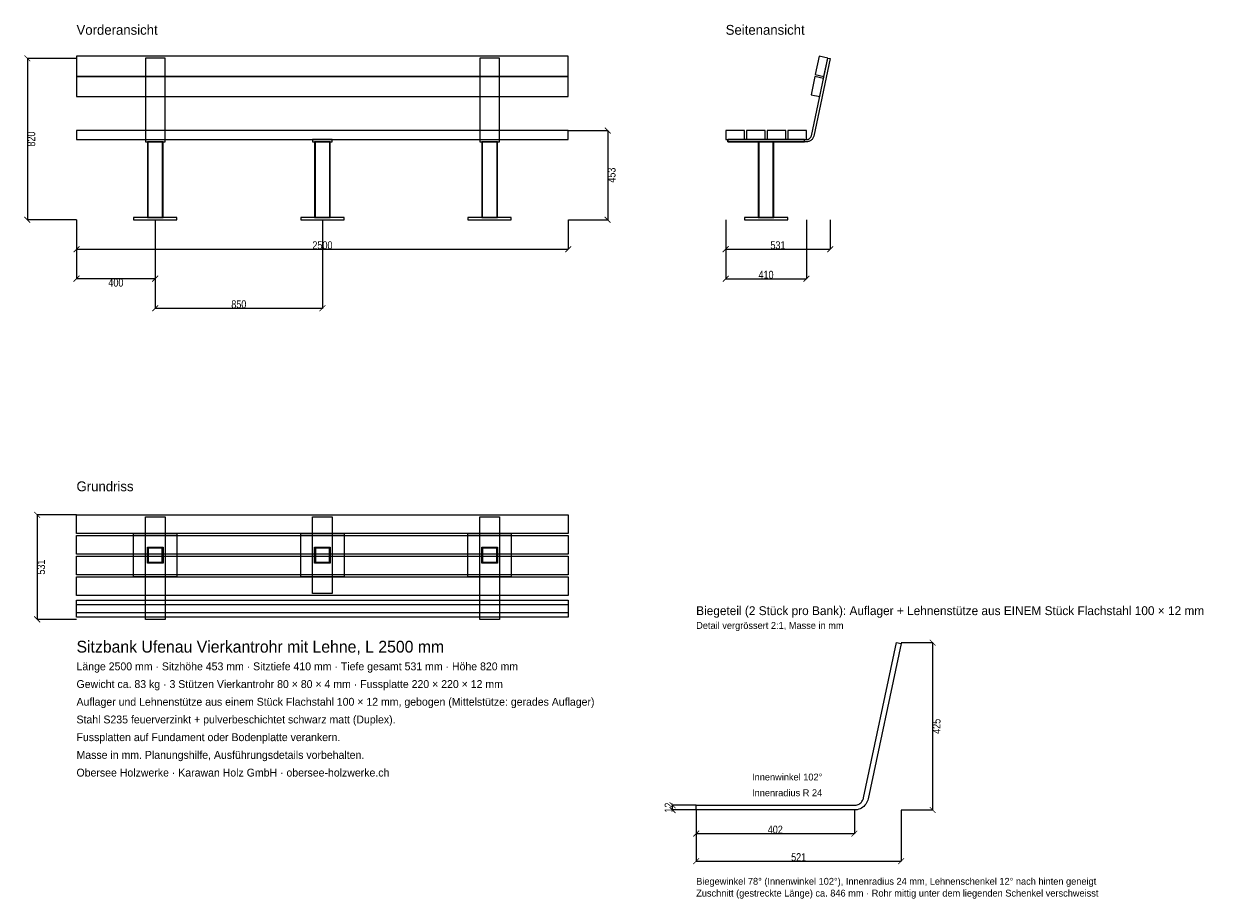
# Model space of a CAD drawing. Header units: millimetres. Extents: x -267 to 5853, y -4952 to -506.
import ezdxf

# ---------------------------------------------------------------- set-up
doc = ezdxf.new("R2010")
doc.units = ezdxf.units.MM
for name, color, linetype in [('2D_Ansichten', 7, 'Continuous'), ('2D_Masse', 1, 'Continuous'), ('2D_Text', 7, 'Continuous')]:
    doc.layers.add(name, color=color, linetype=linetype)
doc.styles.add('OpenSansCondensed-Light', font='OpenSansCondensed-Light.ttf')
doc.dimstyles.new('DETAIL2', dxfattribs={"dimtxt": 40, "dimasz": 30, "dimexe": 0.375, "dimexo": 0.125, "dimgap": 0.1, "dimtad": 1, "dimdec": 0, "dimlfac": 0.5, "dimzin": 12, "dimdsep": 46, "dimtxsty": 'OpenSansCondensed-Light', "dimblk": 'ARCHTICK', "dimcen": 2.5, "dimazin": 3, "dimtfac": 0.5, "dimtmove": 2, "dimatfit": 3})
doc.dimstyles.new('EZDXF', dxfattribs={"dimtxt": 40, "dimasz": 30, "dimexe": 0.375, "dimexo": 0.125, "dimgap": 0.1, "dimtad": 1, "dimdec": 0, "dimzin": 12, "dimdsep": 46, "dimtxsty": 'OpenSansCondensed-Light', "dimblk": 'ARCHTICK', "dimcen": 2.5, "dimazin": 3, "dimtfac": 0.5, "dimtmove": 2, "dimatfit": 3})

# ---------------------------------------------------------------- blocks, each defined once
blk = doc.blocks.new('_ARCHTICK')
at = {"color": 0, "linetype": 'BYBLOCK', "const_width": 0.15}
blk.add_lwpolyline([(-0.5, -0.5), (0.5, 0.5)], dxfattribs=at)

msp = doc.modelspace()

# ---------------------------------------------------------------- linework, layer by layer
at = {"layer": '2D_Ansichten'}
for points in [[(2500, -669.4), (0, -669.4), (0, -771.7), (2500, -771.7)], [(3755.5, -762.3), (3799.5, -771.7), (3819.3, -678.8), (3775.3, -669.4)], [(450, -678.8), (350, -678.8), (350, -1104), (450, -1104)], [(2150, -678.8), (2050, -678.8), (2050, -1104), (2150, -1104)], [(3310, -1092), (3712, -1092), (3714.5, -1091.9), (3717, -1091.5), (3719.4, -1090.8), (3721.8, -1089.9), (3724, -1088.8), (3726.1, -1087.4), (3728.1, -1085.8), (3729.8, -1084.1), (3731.4, -1082.1), (3732.8, -1080), (3733.9, -1077.8), (3734.8, -1075.4), (3735.5, -1073), (3819.3, -678.8), (3831, -681.2), (3747.2, -1075.5), (3746.2, -1079.1), (3744.9, -1082.6), (3743.2, -1086), (3741.1, -1089.2), (3738.8, -1092.1), (3736.1, -1094.8), (3733.2, -1097.1), (3730, -1099.2), (3726.6, -1100.9), (3723.1, -1102.2), (3719.5, -1103.2), (3715.8, -1103.8), (3712, -1104), (3310, -1104)], [(3310, -1092), (3712, -1092), (3714.5, -1091.9), (3717, -1091.5), (3719.4, -1090.8), (3721.8, -1089.9), (3724, -1088.8), (3726.1, -1087.4), (3728.1, -1085.8), (3729.8, -1084.1), (3731.4, -1082.1), (3732.8, -1080), (3733.9, -1077.8), (3734.8, -1075.4), (3735.5, -1073), (3819.3, -678.8), (3831, -681.2), (3747.2, -1075.5), (3746.2, -1079.1), (3744.9, -1082.6), (3743.2, -1086), (3741.1, -1089.2), (3738.8, -1092.1), (3736.1, -1094.8), (3733.2, -1097.1), (3730, -1099.2), (3726.6, -1100.9), (3723.1, -1102.2), (3719.5, -1103.2), (3715.8, -1103.8), (3712, -1104), (3310, -1104)], [(2500, -772.1), (0, -772.1), (0, -874.4), (2500, -874.4)], [(3733.7, -865), (3777.7, -874.4), (3797.4, -781.5), (3753.4, -772.1)], [(0, -1092), (2500, -1092), (2500, -1047), (0, -1047)], [(0, -1092), (2500, -1092), (2500, -1047), (0, -1047)], [(0, -1092), (2500, -1092), (2500, -1047), (0, -1047)], [(0, -1092), (2500, -1092), (2500, -1047), (0, -1047)], [(1200, -1104), (1300, -1104), (1300, -1092), (1200, -1092)], [(3300, -1092), (3395, -1092), (3395, -1047), (3300, -1047)], [(3310, -1104), (3700, -1104), (3700, -1092), (3310, -1092)], [(3405, -1092), (3500, -1092), (3500, -1047), (3405, -1047)], [(3510, -1092), (3605, -1092), (3605, -1047), (3510, -1047)], [(3615, -1092), (3710, -1092), (3710, -1047), (3615, -1047)], [(360, -1488), (440, -1488), (440, -1104), (360, -1104)], [(360, -1488), (440, -1488), (440, -1104), (360, -1104)], [(360, -1488), (364, -1488), (364, -1104), (360, -1104)], [(436, -1488), (440, -1488), (440, -1104), (436, -1104)], [(1210, -1488), (1290, -1488), (1290, -1104), (1210, -1104)], [(1210, -1488), (1290, -1488), (1290, -1104), (1210, -1104)], [(1210, -1488), (1214, -1488), (1214, -1104), (1210, -1104)], [(1286, -1488), (1290, -1488), (1290, -1104), (1286, -1104)], [(2060, -1488), (2140, -1488), (2140, -1104), (2060, -1104)], [(2060, -1488), (2140, -1488), (2140, -1104), (2060, -1104)], [(2060, -1488), (2064, -1488), (2064, -1104), (2060, -1104)], [(2136, -1488), (2140, -1488), (2140, -1104), (2136, -1104)], [(3465, -1488), (3469, -1488), (3469, -1104), (3465, -1104)], [(3465, -1488), (3469, -1488), (3469, -1104), (3465, -1104)], [(3465, -1488), (3469, -1488), (3469, -1104), (3465, -1104)], [(3469, -1488), (3541, -1488), (3541, -1104), (3469, -1104)], [(3469, -1488), (3541, -1488), (3541, -1104), (3469, -1104)], [(3469, -1488), (3541, -1488), (3541, -1104), (3469, -1104)], [(3469, -1488), (3541, -1488), (3541, -1104), (3469, -1104)], [(3469, -1488), (3541, -1488), (3541, -1104), (3469, -1104)], [(3469, -1488), (3541, -1488), (3541, -1104), (3469, -1104)], [(3541, -1488), (3545, -1488), (3545, -1104), (3541, -1104)], [(3541, -1488), (3545, -1488), (3545, -1104), (3541, -1104)], [(3541, -1488), (3545, -1488), (3545, -1104), (3541, -1104)], [(290, -1500), (510, -1500), (510, -1488), (290, -1488)], [(1140, -1500), (1360, -1500), (1360, -1488), (1140, -1488)], [(1990, -1500), (2210, -1500), (2210, -1488), (1990, -1488)], [(3395, -1500), (3615, -1500), (3615, -1488), (3395, -1488)], [(3395, -1500), (3615, -1500), (3615, -1488), (3395, -1488)], [(3395, -1500), (3615, -1500), (3615, -1488), (3395, -1488)], [(0, -3000), (2500, -3000), (2500, -3095), (0, -3095)], [(350, -3010), (450, -3010), (450, -3531), (350, -3531)], [(1200, -3010), (1300, -3010), (1300, -3400), (1200, -3400)], [(2050, -3010), (2150, -3010), (2150, -3531), (2050, -3531)], [(0, -3105), (2500, -3105), (2500, -3200), (0, -3200)], [(290, -3095), (510, -3095), (510, -3315), (290, -3315)], [(1140, -3095), (1360, -3095), (1360, -3315), (1140, -3315)], [(1990, -3095), (2210, -3095), (2210, -3315), (1990, -3315)], [(360, -3165), (440, -3165), (440, -3169), (360, -3169)], [(360, -3169), (364, -3169), (364, -3241), (360, -3241)], [(436, -3169), (440, -3169), (440, -3241), (436, -3241)], [(1210, -3165), (1290, -3165), (1290, -3169), (1210, -3169)], [(1210, -3169), (1214, -3169), (1214, -3241), (1210, -3241)], [(1286, -3169), (1290, -3169), (1290, -3241), (1286, -3241)], [(2060, -3165), (2140, -3165), (2140, -3169), (2060, -3169)], [(2060, -3169), (2064, -3169), (2064, -3241), (2060, -3241)], [(2136, -3169), (2140, -3169), (2140, -3241), (2136, -3241)], [(0, -3210), (2500, -3210), (2500, -3305), (0, -3305)], [(360, -3241), (440, -3241), (440, -3245), (360, -3245)], [(1210, -3241), (1290, -3241), (1290, -3245), (1210, -3245)], [(2060, -3241), (2140, -3241), (2140, -3245), (2060, -3245)], [(0, -3315), (2500, -3315), (2500, -3410), (0, -3410)], [(0, -3433.7), (2500, -3433.7), (2500, -3497.4), (0, -3497.4)], [(0, -3455.5), (2500, -3455.5), (2500, -3519.3), (0, -3519.3)], [(3150, -4476), (3954, -4476), (3959, -4475.7), (3964, -4475), (3968.8, -4473.7), (3973.5, -4471.9), (3978, -4469.6), (3982.2, -4466.8), (3986.1, -4463.7), (3989.7, -4460.1), (3992.8, -4456.2), (3995.6, -4452), (3997.9, -4447.5), (3999.7, -4442.8), (4001, -4438), (4168.5, -3649.5), (4192, -3654.5), (4024.4, -4443), (4022.5, -4450.2), (4019.8, -4457.3), (4016.4, -4464), (4012.2, -4470.3), (4007.5, -4476.2), (4002.2, -4481.5), (3996.3, -4486.2), (3990, -4490.4), (3983.3, -4493.8), (3976.2, -4496.5), (3969, -4498.4), (3961.5, -4499.6), (3954, -4500), (3150, -4500)]]:
    msp.add_lwpolyline(points, close=True, dxfattribs=at)

# ---------------------------------------------------------------- texts
at = {"layer": '2D_Masse'}
for s, p in [('Innenwinkel 102°', (3434, -4350)), ('Innenradius R 24', (3434, -4430))]:
    msp.add_text(s, height=35, dxfattribs=at).set_placement(p)
at = {"layer": '2D_Text'}
for s, height, p in [('Vorderansicht', 50, (0, -560)), ('Seitenansicht', 50, (3300, -560)), ('Grundriss', 50, (0, -2880)), ('Biegeteil (2 Stück pro Bank): Auflager + Lehnenstütze aus EINEM Stück Flachstahl 100 × 12 mm', 45, (3150, -3509.5)), ('Detail vergrössert 2:1, Masse in mm', 35, (3150, -3579.5)), ('Sitzbank Ufenau Vierkantrohr mit Lehne, L 2500 mm', 60, (0, -3700)), ('Länge 2500 mm · Sitzhöhe 453 mm · Sitztiefe 410 mm · Tiefe gesamt 531 mm · Höhe 820 mm', 40, (0, -3790)), ('Gewicht ca. 83 kg · 3 Stützen Vierkantrohr 80 × 80 × 4 mm · Fussplatte 220 × 220 × 12 mm', 40, (0, -3880)), ('Auflager und Lehnenstütze aus einem Stück Flachstahl 100 × 12 mm, gebogen (Mittelstütze: gerades Auflager)', 40, (0, -3970)), ('Stahl S235 feuerverzinkt + pulverbeschichtet schwarz matt (Duplex).', 40, (0, -4060)), ('Fussplatten auf Fundament oder Bodenplatte verankern.', 40, (0, -4150)), ('Masse in mm. Planungshilfe, Ausführungsdetails vorbehalten.', 40, (0, -4240)), ('Obersee Holzwerke · Karawan Holz GmbH · obersee-holzwerke.ch', 40, (0, -4330)), ('Biegewinkel 78° (Innenwinkel 102°), Innenradius 24 mm, Lehnenschenkel 12° nach hinten geneigt', 35, (3150, -4880)), ('Zuschnitt (gestreckte Länge) ca. 846 mm · Rohr mittig unter dem liegenden Schenkel verschweisst', 35, (3150, -4940))]:
    msp.add_text(s, height=height, dxfattribs=at).set_placement(p)

# ---------------------------------------------------------------- dimensions: what is measured, and where the dimension line sits
at = {"layer": '2D_Masse'}
for base, p1, p2, dimstyle in [((-250, -680), (0, -680), (0, -1500), 'EZDXF'), ((2700, -1047), (2500, -1047), (2500, -1500), 'EZDXF'), ((-200, -3000), (0, -3000), (0, -3531), 'EZDXF'), ((4352, -3649.5), (4192, -3649.5), (4192, -4500), 'DETAIL2'), ((3030, -4500), (3150, -4500), (3150, -4476), 'DETAIL2')]:
    msp.add_linear_dim(base=base, p1=p1, p2=p2, angle=90, dimstyle=dimstyle, dxfattribs=at).render()
for base, p1, p2, dimstyle in [((0, -1650), (0, -1500), (2500, -1500), 'EZDXF'), ((400, -1800), (400, -1500), (0, -1500), 'EZDXF'), ((400, -1950), (400, -1500), (1250, -1500), 'EZDXF'), ((3300, -1650), (3300, -1500), (3831, -1500), 'EZDXF'), ((3300, -1800), (3300, -1500), (3710, -1500), 'EZDXF'), ((3150, -4620), (3150, -4500), (3954, -4500), 'DETAIL2'), ((3150, -4760), (3150, -4500), (4192, -4500), 'DETAIL2')]:
    msp.add_linear_dim(base=base, p1=p1, p2=p2, dimstyle=dimstyle, dxfattribs=at).render()

doc.saveas('drawing.dxf')
